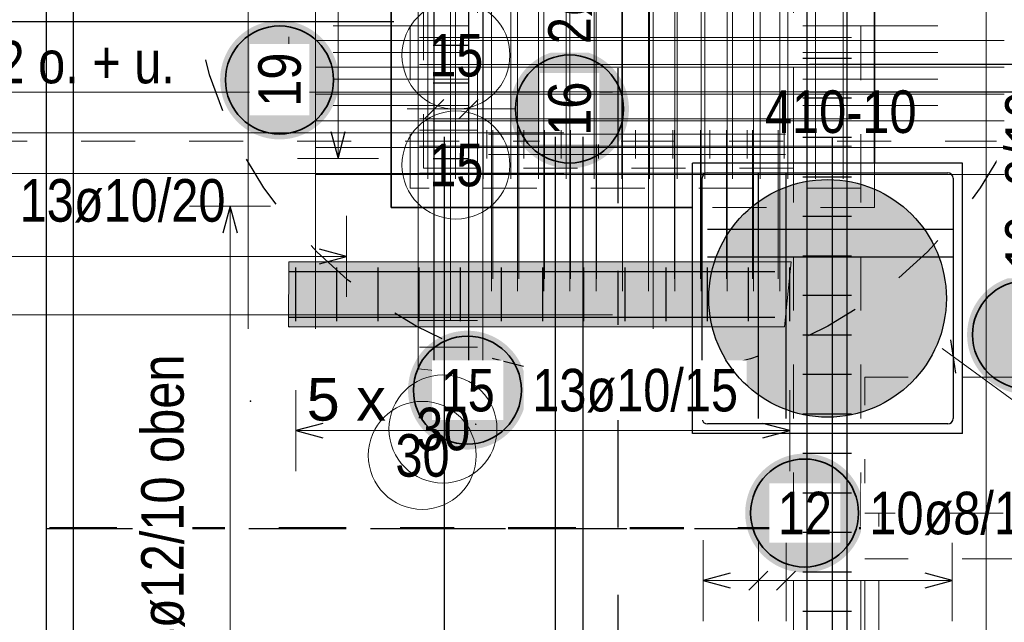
# Model space of a CAD drawing. Header units: millimetres. Extents: x -2.7 to 34.1, y -3.5 to 21.
# Tile 24 of 62: x 4 to 5.8, y 11.9 to 13. Entities that reach past the tile are written whole.
import ezdxf

# ---------------------------------------------------------------- set-up
doc = ezdxf.new("R2010")
doc.units = ezdxf.units.MM
for name, pattern in [('DASHDOT', [1, 0.5, -0.25, 0, -0.25]), ('DASHDOTX2', [2, 1, -0.5, 0, -0.5]), ('HIDDEN', [0.375, 0.25, -0.125])]:
    doc.linetypes.add(name, pattern=pattern)
for name, color, linetype, lineweight in [('Achsen', 7, 'Continuous', 20), ('Nplo Bewehrung', 7, 'Continuous', 20), ('Schnittlinien', 7, 'Continuous', 20)]:
    doc.layers.add(name, color=color, linetype=linetype, lineweight=lineweight)
doc.styles.add('Arial', font='arial.ttf')
doc.styles.add('Arial Narrow', font='ARIALN.TTF')

msp = doc.modelspace()

# ---------------------------------------------------------------- hatches: boundary and pattern name
at = {"lineweight": 25, "true_color": 0xffffff}
for points in [[(4.576529, 12.926785), (4.576462, 12.930623), (4.576261, 12.934458), (4.575926, 12.938283), (4.575458, 12.942094), (4.574858, 12.945886), (4.574125, 12.949655), (4.573261, 12.953396), (4.572268, 12.957105), (4.571145, 12.960776), (4.569895, 12.964407), (4.568519, 12.967991), (4.567019, 12.971526), (4.565396, 12.975005), (4.563653, 12.978426), (4.561792, 12.981785), (4.559814, 12.985076), (4.557723, 12.988296), (4.555521, 12.991441), (4.55321, 12.994507), (4.550794, 12.997491), (4.548275, 13.000389), (4.545656, 13.003197), (4.542941, 13.005912), (4.540133, 13.00853), (4.537235, 13.011049), (4.534252, 13.013466), (4.531185, 13.015776), (4.52804, 13.017979), (4.52482, 13.02007), (4.521529, 13.022047), (4.518171, 13.023909), (4.51475, 13.025652), (4.51127, 13.027275), (4.507736, 13.028775), (4.504151, 13.030151), (4.500521, 13.031401), (4.496849, 13.032523), (4.49314, 13.033517), (4.489399, 13.034381), (4.48563, 13.035113), (4.481838, 13.035714), (4.478027, 13.036182), (4.474202, 13.036517), (4.470368, 13.036718), (4.466529, 13.036785), (4.46269, 13.036718), (4.458856, 13.036517), (4.455031, 13.036182), (4.45122, 13.035714), (4.447428, 13.035113), (4.443659, 13.034381), (4.439917, 13.033517), (4.436209, 13.032523), (4.432537, 13.031401), (4.428907, 13.030151), (4.425322, 13.028775), (4.421788, 13.027275), (4.418308, 13.025652), (4.414887, 13.023909), (4.411529, 13.022047), (4.408238, 13.02007), (4.405018, 13.017979), (4.401872, 13.015776), (4.398806, 13.013466), (4.395822, 13.011049), (4.392924, 13.00853), (4.390116, 13.005912), (4.387401, 13.003197), (4.384783, 13.000389), (4.382264, 12.997491), (4.379848, 12.994507), (4.377537, 12.991441), (4.375335, 12.988296), (4.373244, 12.985076), (4.371266, 12.981785), (4.369405, 12.978426), (4.367662, 12.975005), (4.366039, 12.971526), (4.364539, 12.967991), (4.363163, 12.964407), (4.361913, 12.960776), (4.36079, 12.957105), (4.359796, 12.953396), (4.358933, 12.949655), (4.3582, 12.945886), (4.357599, 12.942094), (4.357131, 12.938283), (4.356797, 12.934458), (4.356596, 12.930623), (4.356529, 12.926785), (4.356596, 12.922946), (4.356797, 12.919111), (4.357131, 12.915286), (4.357599, 12.911475), (4.3582, 12.907683), (4.358933, 12.903914), (4.359796, 12.900173), (4.36079, 12.896464), (4.361913, 12.892793), (4.363163, 12.889162), (4.364539, 12.885578), (4.366039, 12.882043), (4.367662, 12.878564), (4.369405, 12.875143), (4.371266, 12.871785), (4.373244, 12.868493), (4.375335, 12.865273), (4.377537, 12.862128), (4.379848, 12.859062), (4.382264, 12.856078), (4.384783, 12.85318), (4.387401, 12.850372), (4.390116, 12.847657), (4.392924, 12.845039), (4.395822, 12.84252), (4.398806, 12.840103), (4.401872, 12.837793), (4.405018, 12.83559), (4.408238, 12.833499), (4.411529, 12.831522), (4.414887, 12.82966), (4.418308, 12.827917), (4.421788, 12.826295), (4.425322, 12.824794), (4.428907, 12.823418), (4.432537, 12.822168), (4.436209, 12.821046), (4.439917, 12.820052), (4.443659, 12.819188), (4.447428, 12.818456), (4.45122, 12.817855), (4.455031, 12.817387), (4.458856, 12.817052), (4.46269, 12.816852), (4.466529, 12.816785), (4.470368, 12.816852), (4.474202, 12.817052), (4.478027, 12.817387), (4.481838, 12.817855), (4.48563, 12.818456), (4.489399, 12.819188), (4.49314, 12.820052), (4.496849, 12.821046), (4.500521, 12.822168), (4.504151, 12.823418), (4.507736, 12.824794), (4.51127, 12.826295), (4.51475, 12.827917), (4.518171, 12.82966), (4.521529, 12.831522), (4.52482, 12.833499), (4.52804, 12.83559), (4.531185, 12.837793), (4.534252, 12.840103), (4.537235, 12.84252), (4.540133, 12.845039), (4.542941, 12.847657), (4.545656, 12.850372), (4.548275, 12.85318), (4.550794, 12.856078), (4.55321, 12.859062), (4.555521, 12.862128), (4.557723, 12.865273), (4.559814, 12.868493), (4.561792, 12.871785), (4.563653, 12.875143), (4.565396, 12.878564), (4.567019, 12.882043), (4.568519, 12.885578), (4.569895, 12.889162), (4.571145, 12.892793), (4.572268, 12.896464), (4.573261, 12.900173), (4.574125, 12.903914), (4.574858, 12.907683), (4.575458, 12.911475), (4.575926, 12.915286), (4.576261, 12.919111)], [(5.113693, 12.873076), (5.113626, 12.876915), (5.113425, 12.880749), (5.11309, 12.884574), (5.112622, 12.888385), (5.112022, 12.892177), (5.111289, 12.895946), (5.110425, 12.899687), (5.109432, 12.903396), (5.108309, 12.907068), (5.107059, 12.910698), (5.105683, 12.914282), (5.104183, 12.917817), (5.10256, 12.921296), (5.100817, 12.924718), (5.098956, 12.928076), (5.096978, 12.931367), (5.094887, 12.934587), (5.092685, 12.937732), (5.090374, 12.940798), (5.087958, 12.943782), (5.085439, 12.94668), (5.08282, 12.949488), (5.080105, 12.952203), (5.077297, 12.954822), (5.074399, 12.957341), (5.071416, 12.959757), (5.068349, 12.962068), (5.065204, 12.96427), (5.061984, 12.966361), (5.058693, 12.968338), (5.055335, 12.9702), (5.051914, 12.971943), (5.048434, 12.973566), (5.0449, 12.975066), (5.041315, 12.976442), (5.037685, 12.977692), (5.034013, 12.978814), (5.030304, 12.979808), (5.026563, 12.980672), (5.022794, 12.981404), (5.019002, 12.982005), (5.015191, 12.982473), (5.011366, 12.982808), (5.007532, 12.983009), (5.003693, 12.983076), (4.999854, 12.983009), (4.99602, 12.982808), (4.992195, 12.982473), (4.988384, 12.982005), (4.984592, 12.981404), (4.980823, 12.980672), (4.977081, 12.979808), (4.973373, 12.978814), (4.969701, 12.977692), (4.966071, 12.976442), (4.962486, 12.975066), (4.958952, 12.973566), (4.955472, 12.971943), (4.952051, 12.9702), (4.948693, 12.968338), (4.945402, 12.966361), (4.942182, 12.96427), (4.939036, 12.962068), (4.93597, 12.959757), (4.932986, 12.957341), (4.930088, 12.954822), (4.92728, 12.952203), (4.924565, 12.949488), (4.921947, 12.94668), (4.919428, 12.943782), (4.917012, 12.940798), (4.914701, 12.937732), (4.912499, 12.934587), (4.910408, 12.931367), (4.90843, 12.928076), (4.906569, 12.924718), (4.904825, 12.921296), (4.903203, 12.917817), (4.901703, 12.914282), (4.900327, 12.910698), (4.899077, 12.907068), (4.897954, 12.903396), (4.89696, 12.899687), (4.896097, 12.895946), (4.895364, 12.892177), (4.894763, 12.888385), (4.894295, 12.884574), (4.893961, 12.880749), (4.89376, 12.876915), (4.893693, 12.873076), (4.89376, 12.869237), (4.893961, 12.865402), (4.894295, 12.861578), (4.894763, 12.857767), (4.895364, 12.853974), (4.896097, 12.850205), (4.89696, 12.846464), (4.897954, 12.842756), (4.899077, 12.839084), (4.900327, 12.835453), (4.901703, 12.831869), (4.903203, 12.828335), (4.904825, 12.824855), (4.906569, 12.821434), (4.90843, 12.818076), (4.910408, 12.814785), (4.912499, 12.811564), (4.914701, 12.808419), (4.917012, 12.805353), (4.919428, 12.802369), (4.921947, 12.799471), (4.924565, 12.796663), (4.92728, 12.793948), (4.930088, 12.79133), (4.932986, 12.788811), (4.93597, 12.786394), (4.939036, 12.784084), (4.942182, 12.781881), (4.945402, 12.77979), (4.948693, 12.777813), (4.952051, 12.775951), (4.955472, 12.774208), (4.958952, 12.772586), (4.962486, 12.771085), (4.966071, 12.769709), (4.969701, 12.768459), (4.973373, 12.767337), (4.977081, 12.766343), (4.980823, 12.765479), (4.984592, 12.764747), (4.988384, 12.764146), (4.992195, 12.763678), (4.99602, 12.763344), (4.999854, 12.763143), (5.003693, 12.763076), (5.007532, 12.763143), (5.011366, 12.763344), (5.015191, 12.763678), (5.019002, 12.764146), (5.022794, 12.764747), (5.026563, 12.765479), (5.030304, 12.766343), (5.034013, 12.767337), (5.037685, 12.768459), (5.041315, 12.769709), (5.0449, 12.771085), (5.048434, 12.772586), (5.051914, 12.774208), (5.055335, 12.775951), (5.058693, 12.777813), (5.061984, 12.77979), (5.065204, 12.781881), (5.068349, 12.784084), (5.071416, 12.786394), (5.074399, 12.788811), (5.077297, 12.79133), (5.080105, 12.793948), (5.08282, 12.796663), (5.085439, 12.799471), (5.087958, 12.802369), (5.090374, 12.805353), (5.092685, 12.808419), (5.094887, 12.811564), (5.096978, 12.814785), (5.098956, 12.818076), (5.100817, 12.821434), (5.10256, 12.824855), (5.104183, 12.828335), (5.105683, 12.831869), (5.107059, 12.835453), (5.108309, 12.839084), (5.109432, 12.842756), (5.110425, 12.846464), (5.111289, 12.850205), (5.112022, 12.853974), (5.112622, 12.857767), (5.11309, 12.861578), (5.113425, 12.865402)], [(4.924557, 12.352572), (4.92449, 12.356411), (4.924289, 12.360245), (4.923955, 12.36407), (4.923487, 12.367881), (4.922886, 12.371673), (4.922153, 12.375442), (4.92129, 12.379184), (4.920296, 12.382892), (4.919173, 12.386564), (4.917923, 12.390194), (4.916547, 12.393779), (4.915047, 12.397313), (4.913425, 12.400793), (4.911681, 12.404214), (4.90982, 12.407572), (4.907843, 12.410863), (4.905751, 12.414083), (4.903549, 12.417229), (4.901238, 12.420295), (4.898822, 12.423279), (4.896303, 12.426176), (4.893685, 12.428985), (4.89097, 12.4317), (4.888162, 12.434318), (4.885264, 12.436837), (4.88228, 12.439253), (4.879214, 12.441564), (4.876068, 12.443766), (4.872848, 12.445857), (4.869557, 12.447835), (4.866199, 12.449696), (4.862778, 12.451439), (4.859298, 12.453062), (4.855764, 12.454562), (4.852179, 12.455938), (4.848549, 12.457188), (4.844877, 12.458311), (4.841169, 12.459305), (4.837428, 12.460168), (4.833659, 12.460901), (4.829866, 12.461502), (4.826055, 12.46197), (4.82223, 12.462304), (4.818396, 12.462505), (4.814557, 12.462572), (4.810718, 12.462505), (4.806884, 12.462304), (4.803059, 12.46197), (4.799248, 12.461502), (4.795456, 12.460901), (4.791687, 12.460168), (4.787946, 12.459305), (4.784237, 12.458311), (4.780565, 12.457188), (4.776935, 12.455938), (4.773351, 12.454562), (4.769816, 12.453062), (4.766336, 12.451439), (4.762915, 12.449696), (4.759557, 12.447835), (4.756266, 12.445857), (4.753046, 12.443766), (4.749901, 12.441564), (4.746834, 12.439253), (4.743851, 12.436837), (4.740953, 12.434318), (4.738145, 12.4317), (4.73543, 12.428985), (4.732811, 12.426176), (4.730292, 12.423279), (4.727876, 12.420295), (4.725565, 12.417229), (4.723363, 12.414083), (4.721272, 12.410863), (4.719294, 12.407572), (4.717433, 12.404214), (4.71569, 12.400793), (4.714067, 12.397313), (4.712567, 12.393779), (4.711191, 12.390194), (4.709941, 12.386564), (4.708818, 12.382892), (4.707825, 12.379184), (4.706961, 12.375442), (4.706228, 12.371673), (4.705628, 12.367881), (4.70516, 12.36407), (4.704825, 12.360245), (4.704624, 12.356411), (4.704557, 12.352572), (4.704624, 12.348733), (4.704825, 12.344899), (4.70516, 12.341074), (4.705628, 12.337263), (4.706228, 12.333471), (4.706961, 12.329702), (4.707825, 12.325961), (4.708818, 12.322252), (4.709941, 12.31858), (4.711191, 12.31495), (4.712567, 12.311365), (4.714067, 12.307831), (4.71569, 12.304351), (4.717433, 12.30093), (4.719294, 12.297572), (4.721272, 12.294281), (4.723363, 12.291061), (4.725565, 12.287916), (4.727876, 12.284849), (4.730292, 12.281865), (4.732811, 12.278968), (4.73543, 12.27616), (4.738145, 12.273445), (4.740953, 12.270826), (4.743851, 12.268307), (4.746834, 12.265891), (4.749901, 12.26358), (4.753046, 12.261378), (4.756266, 12.259287), (4.759557, 12.257309), (4.762915, 12.255448), (4.766336, 12.253705), (4.769816, 12.252082), (4.773351, 12.250582), (4.776935, 12.249206), (4.780565, 12.247956), (4.784237, 12.246833), (4.787946, 12.24584), (4.791687, 12.244976), (4.795456, 12.244243), (4.799248, 12.243643), (4.803059, 12.243175), (4.806884, 12.24284), (4.810718, 12.242639), (4.814557, 12.242572), (4.818396, 12.242639), (4.82223, 12.24284), (4.826055, 12.243175), (4.829866, 12.243643), (4.833659, 12.244243), (4.837428, 12.244976), (4.841169, 12.24584), (4.844877, 12.246833), (4.848549, 12.247956), (4.852179, 12.249206), (4.855764, 12.250582), (4.859298, 12.252082), (4.862778, 12.253705), (4.866199, 12.255448), (4.869557, 12.257309), (4.872848, 12.259287), (4.876068, 12.261378), (4.879214, 12.26358), (4.88228, 12.265891), (4.885264, 12.268307), (4.888162, 12.270826), (4.89097, 12.273445), (4.893685, 12.27616), (4.896303, 12.278968), (4.898822, 12.281865), (4.901238, 12.284849), (4.903549, 12.287916), (4.905751, 12.291061), (4.907843, 12.294281), (4.90982, 12.297572), (4.911681, 12.30093), (4.913425, 12.304351), (4.915047, 12.307831), (4.916547, 12.311365), (4.917923, 12.31495), (4.919173, 12.31858), (4.920296, 12.322252), (4.92129, 12.325961), (4.922153, 12.329702), (4.922886, 12.333471), (4.923487, 12.337263), (4.923955, 12.341074), (4.924289, 12.344899)]]:
    msp.add_hatch(color=7, dxfattribs=at).paths.add_polyline_path(points)
at = {"lineweight": 25, "true_color": 0xd7ffd7}
msp.add_hatch(color=254, dxfattribs=at).paths.add_polyline_path([(5.701573, 12.522491), (5.701553, 12.525457), (5.701493, 12.528423), (5.701393, 12.531388), (5.701253, 12.534351), (5.701073, 12.537311), (5.700853, 12.54027), (5.700593, 12.543224), (5.700294, 12.546176), (5.699955, 12.549122), (5.699576, 12.552064), (5.699157, 12.555001), (5.698699, 12.557932), (5.698202, 12.560856), (5.697665, 12.563773), (5.697088, 12.566683), (5.696473, 12.569585), (5.695818, 12.572478), (5.695125, 12.575362), (5.694393, 12.578237), (5.693622, 12.581101), (5.692812, 12.583955), (5.691964, 12.586797), (5.691078, 12.589628), (5.690154, 12.592447), (5.689192, 12.595252), (5.688192, 12.598045), (5.687155, 12.600824), (5.68608, 12.603589), (5.684968, 12.606339), (5.683819, 12.609073), (5.682633, 12.611792), (5.681411, 12.614495), (5.680152, 12.617181), (5.678857, 12.61985), (5.677527, 12.622501), (5.67616, 12.625134), (5.674759, 12.627748), (5.673322, 12.630343), (5.67185, 12.632919), (5.670344, 12.635474), (5.668804, 12.638009), (5.667229, 12.640523), (5.665621, 12.643016), (5.663979, 12.645486), (5.662304, 12.647934), (5.660597, 12.65036), (5.658856, 12.652762), (5.657084, 12.65514), (5.655279, 12.657495), (5.653443, 12.659824), (5.651576, 12.662129), (5.649678, 12.664409), (5.647749, 12.666662), (5.64579, 12.66889), (5.643801, 12.671091), (5.641783, 12.673264), (5.639736, 12.675411), (5.63766, 12.677529), (5.635555, 12.67962), (5.633422, 12.681682), (5.631262, 12.683714), (5.629075, 12.685718), (5.626861, 12.687692), (5.62462, 12.689636), (5.622354, 12.691549), (5.620061, 12.693432), (5.617744, 12.695284), (5.615402, 12.697104), (5.613036, 12.698893), (5.610645, 12.700649), (5.608231, 12.702373), (5.605795, 12.704064), (5.603335, 12.705723), (5.600854, 12.707348), (5.59835, 12.708939), (5.595826, 12.710497), (5.593281, 12.71202), (5.590715, 12.713509), (5.58813, 12.714963), (5.585525, 12.716383), (5.582901, 12.717766), (5.580259, 12.719115), (5.577599, 12.720428), (5.574922, 12.721704), (5.572227, 12.722945), (5.569516, 12.724149), (5.56679, 12.725316), (5.564047, 12.726447), (5.56129, 12.72754), (5.558518, 12.728596), (5.555732, 12.729615), (5.552933, 12.730596), (5.55012, 12.731539), (5.547295, 12.732445), (5.544459, 12.733312), (5.541611, 12.73414), (5.538751, 12.734931), (5.535882, 12.735682), (5.533003, 12.736395), (5.530114, 12.737069), (5.527216, 12.737704), (5.524311, 12.7383), (5.521397, 12.738857), (5.518476, 12.739374), (5.515549, 12.739852), (5.512615, 12.74029), (5.509676, 12.740689), (5.506731, 12.741048), (5.503782, 12.741367), (5.500829, 12.741647), (5.497872, 12.741886), (5.494913, 12.742086), (5.491951, 12.742246), (5.488987, 12.742366), (5.486022, 12.742446), (5.483056, 12.742486), (5.480089, 12.742486), (5.477123, 12.742446), (5.474158, 12.742366), (5.471194, 12.742246), (5.468232, 12.742086), (5.465273, 12.741886), (5.462316, 12.741647), (5.459363, 12.741367), (5.456414, 12.741048), (5.45347, 12.740689), (5.45053, 12.74029), (5.447597, 12.739852), (5.444669, 12.739374), (5.441748, 12.738857), (5.438835, 12.7383), (5.435929, 12.737704), (5.433031, 12.737069), (5.430142, 12.736395), (5.427263, 12.735682), (5.424394, 12.734931), (5.421535, 12.73414), (5.418686, 12.733312), (5.41585, 12.732445), (5.413025, 12.731539), (5.410213, 12.730596), (5.407413, 12.729615), (5.404627, 12.728596), (5.401855, 12.72754), (5.399098, 12.726447), (5.396356, 12.725316), (5.393629, 12.724149), (5.390918, 12.722945), (5.388223, 12.721704), (5.385546, 12.720428), (5.382886, 12.719115), (5.380244, 12.717766), (5.37762, 12.716383), (5.375015, 12.714963), (5.37243, 12.713509), (5.369864, 12.71202), (5.367319, 12.710497), (5.364795, 12.708939), (5.362292, 12.707348), (5.35981, 12.705723), (5.357351, 12.704064), (5.354914, 12.702373), (5.3525, 12.700649), (5.35011, 12.698893), (5.347743, 12.697104), (5.345401, 12.695284), (5.343084, 12.693432), (5.340791, 12.691549), (5.338525, 12.689636), (5.336284, 12.687692), (5.33407, 12.685718), (5.331883, 12.683714), (5.329723, 12.681682), (5.32759, 12.67962), (5.325486, 12.677529), (5.323409, 12.675411), (5.321362, 12.673264), (5.319344, 12.671091), (5.317355, 12.66889), (5.315396, 12.666662), (5.313467, 12.664409), (5.311569, 12.662129), (5.309702, 12.659824), (5.307866, 12.657495), (5.306061, 12.65514), (5.304289, 12.652762), (5.302549, 12.65036), (5.300841, 12.647934), (5.299166, 12.645486), (5.297524, 12.643016), (5.295916, 12.640523), (5.294341, 12.638009), (5.292801, 12.635474), (5.291295, 12.632919), (5.289823, 12.630343), (5.288386, 12.627748), (5.286985, 12.625134), (5.285619, 12.622501), (5.284288, 12.61985), (5.282993, 12.617181), (5.281735, 12.614495), (5.280512, 12.611792), (5.279326, 12.609073), (5.278177, 12.606339), (5.277065, 12.603589), (5.275991, 12.600824), (5.274953, 12.598045), (5.273953, 12.595252), (5.272991, 12.592447), (5.272067, 12.589628), (5.271181, 12.586797), (5.270333, 12.583955), (5.269523, 12.581101), (5.268752, 12.578237), (5.26802, 12.575362), (5.267327, 12.572478), (5.266672, 12.569585), (5.266057, 12.566683), (5.26548, 12.563773), (5.264944, 12.560856), (5.264446, 12.557932), (5.263988, 12.555001), (5.263569, 12.552064), (5.26319, 12.549122), (5.262851, 12.546176), (5.262552, 12.543224), (5.262292, 12.54027), (5.262072, 12.537311), (5.261892, 12.534351), (5.261753, 12.531388), (5.261653, 12.528423), (5.261593, 12.525457), (5.261573, 12.522491), (5.261593, 12.519525), (5.261653, 12.516559), (5.261753, 12.513595), (5.261892, 12.510632), (5.262072, 12.507671), (5.262292, 12.504713), (5.262552, 12.501758), (5.262851, 12.498807), (5.26319, 12.49586), (5.263569, 12.492918), (5.263988, 12.489981), (5.264446, 12.48705), (5.264944, 12.484126), (5.26548, 12.481209), (5.266057, 12.478299), (5.266672, 12.475397), (5.267327, 12.472504), (5.26802, 12.46962), (5.268752, 12.466746), (5.269523, 12.463881), (5.270333, 12.461028), (5.271181, 12.458185), (5.272067, 12.455354), (5.272991, 12.452536), (5.273953, 12.44973), (5.274953, 12.446937), (5.275991, 12.444158), (5.277065, 12.441393), (5.278177, 12.438643), (5.279326, 12.435909), (5.280512, 12.43319), (5.281735, 12.430487), (5.282993, 12.427801), (5.284288, 12.425132), (5.285619, 12.422481), (5.286985, 12.419848), (5.288386, 12.417234), (5.289823, 12.414639), (5.291295, 12.412063), (5.292801, 12.409508), (5.294341, 12.406973), (5.295916, 12.404459), (5.297524, 12.401967), (5.299166, 12.399496), (5.300841, 12.397048), (5.302549, 12.394622), (5.304289, 12.39222), (5.306061, 12.389842), (5.307866, 12.387488), (5.309702, 12.385158), (5.311569, 12.382853), (5.313467, 12.380574), (5.315396, 12.37832), (5.317355, 12.376092), (5.319344, 12.373892), (5.321362, 12.371718), (5.323409, 12.369571), (5.325486, 12.367453), (5.32759, 12.365362), (5.329723, 12.363301), (5.331883, 12.361268), (5.33407, 12.359264), (5.336284, 12.35729), (5.338525, 12.355346), (5.340791, 12.353433), (5.343084, 12.35155), (5.345401, 12.349698), (5.347743, 12.347878), (5.35011, 12.34609), (5.3525, 12.344333), (5.354914, 12.342609), (5.357351, 12.340918), (5.35981, 12.339259), (5.362292, 12.337634), (5.364795, 12.336043), (5.367319, 12.334485), (5.369864, 12.332962), (5.37243, 12.331473), (5.375015, 12.330019), (5.37762, 12.3286), (5.380244, 12.327216), (5.382886, 12.325867), (5.385546, 12.324555), (5.388223, 12.323278), (5.390918, 12.322037), (5.393629, 12.320833), (5.396356, 12.319666), (5.399098, 12.318535), (5.401855, 12.317442), (5.404627, 12.316386), (5.407413, 12.315367), (5.410213, 12.314386), (5.413025, 12.313443), (5.41585, 12.312538), (5.418686, 12.311671), (5.421535, 12.310842), (5.424394, 12.310052), (5.427263, 12.3093), (5.430142, 12.308587), (5.433031, 12.307913), (5.435929, 12.307278), (5.438835, 12.306682), (5.441748, 12.306126), (5.444669, 12.305608), (5.447597, 12.305131), (5.45053, 12.304692), (5.45347, 12.304293), (5.456414, 12.303934), (5.459363, 12.303615), (5.462316, 12.303335), (5.465273, 12.303096), (5.468232, 12.302896), (5.471194, 12.302736), (5.474158, 12.302616), (5.477123, 12.302536), (5.480089, 12.302496), (5.483056, 12.302496), (5.486022, 12.302536), (5.488987, 12.302616), (5.491951, 12.302736), (5.494913, 12.302896), (5.497872, 12.303096), (5.500829, 12.303335), (5.503782, 12.303615), (5.506731, 12.303934), (5.509676, 12.304293), (5.512615, 12.304692), (5.515549, 12.305131), (5.518476, 12.305608), (5.521397, 12.306126), (5.524311, 12.306682), (5.527216, 12.307278), (5.530114, 12.307913), (5.533003, 12.308587), (5.535882, 12.3093), (5.538751, 12.310052), (5.541611, 12.310842), (5.544459, 12.311671), (5.547295, 12.312538), (5.55012, 12.313443), (5.552933, 12.314386), (5.555732, 12.315367), (5.558518, 12.316386), (5.56129, 12.317442), (5.564047, 12.318535), (5.56679, 12.319666), (5.569516, 12.320833), (5.572227, 12.322037), (5.574922, 12.323278), (5.577599, 12.324555), (5.580259, 12.325867), (5.582901, 12.327216), (5.585525, 12.3286), (5.58813, 12.330019), (5.590715, 12.331473), (5.593281, 12.332962), (5.595826, 12.334485), (5.59835, 12.336043), (5.600854, 12.337634), (5.603335, 12.339259), (5.605795, 12.340918), (5.608231, 12.342609), (5.610645, 12.344333), (5.613036, 12.34609), (5.615402, 12.347878), (5.617744, 12.349698), (5.620061, 12.35155), (5.622354, 12.353433), (5.62462, 12.355346), (5.626861, 12.35729), (5.629075, 12.359264), (5.631262, 12.361268), (5.633422, 12.363301), (5.635555, 12.365362), (5.63766, 12.367453), (5.639736, 12.369571), (5.641783, 12.371718), (5.643801, 12.373892), (5.64579, 12.376092), (5.647749, 12.37832), (5.649678, 12.380574), (5.651576, 12.382853), (5.653443, 12.385158), (5.655279, 12.387488), (5.657084, 12.389842), (5.658856, 12.39222), (5.660597, 12.394622), (5.662304, 12.397048), (5.663979, 12.399496), (5.665621, 12.401967), (5.667229, 12.404459), (5.668804, 12.406973), (5.670344, 12.409508), (5.67185, 12.412063), (5.673322, 12.414639), (5.674759, 12.417234), (5.67616, 12.419848), (5.677527, 12.422481), (5.678857, 12.425132), (5.680152, 12.427801), (5.681411, 12.430487), (5.682633, 12.43319), (5.683819, 12.435909), (5.684968, 12.438643), (5.68608, 12.441393), (5.687155, 12.444158), (5.688192, 12.446937), (5.689192, 12.44973), (5.690154, 12.452536), (5.691078, 12.455354), (5.691964, 12.458185), (5.692812, 12.461028), (5.693622, 12.463881), (5.694393, 12.466746), (5.695125, 12.46962), (5.695818, 12.472504), (5.696473, 12.475397), (5.697088, 12.478299), (5.697665, 12.481209), (5.698202, 12.484126), (5.698699, 12.48705), (5.699157, 12.489981), (5.699576, 12.492918), (5.699955, 12.49586), (5.700294, 12.498807), (5.700593, 12.501758), (5.700853, 12.504713), (5.701073, 12.507671), (5.701253, 12.510632), (5.701393, 12.513595), (5.701493, 12.516559), (5.701553, 12.519525)])
at = {"lineweight": 25, "true_color": 0xbfffbf}
msp.add_hatch(color=254, dxfattribs=at).paths.add_polyline_path([(4.483959, 12.589904), (5.414191, 12.589904), (5.401664, 12.469934), (4.483372, 12.469934)])
at = {"layer": 'Achsen', "lineweight": 25, "true_color": 0xffffff}
for points in [[(5.96, 12.455098), (5.959933, 12.458937), (5.959732, 12.462771), (5.959397, 12.466596), (5.958929, 12.470407), (5.958329, 12.474199), (5.957596, 12.477968), (5.956733, 12.481709), (5.955739, 12.485418), (5.954616, 12.48909), (5.953366, 12.49272), (5.95199, 12.496304), (5.95049, 12.499839), (5.948867, 12.503318), (5.947124, 12.50674), (5.945263, 12.510098), (5.943285, 12.513389), (5.941194, 12.516609), (5.938992, 12.519754), (5.936681, 12.52282), (5.934265, 12.525804), (5.931746, 12.528702), (5.929127, 12.53151), (5.926412, 12.534225), (5.923604, 12.536844), (5.920707, 12.539363), (5.917723, 12.541779), (5.914656, 12.54409), (5.911511, 12.546292), (5.908291, 12.548383), (5.905, 12.55036), (5.901642, 12.552222), (5.898221, 12.553965), (5.894741, 12.555588), (5.891207, 12.557088), (5.887622, 12.558464), (5.883992, 12.559714), (5.88032, 12.560836), (5.876611, 12.56183), (5.87287, 12.562694), (5.869101, 12.563427), (5.865309, 12.564027), (5.861498, 12.564495), (5.857673, 12.56483), (5.853839, 12.565031), (5.85, 12.565098), (5.846161, 12.565031), (5.842327, 12.56483), (5.838502, 12.564495), (5.834691, 12.564027), (5.830899, 12.563427), (5.82713, 12.562694), (5.823389, 12.56183), (5.81968, 12.560836), (5.816008, 12.559714), (5.812378, 12.558464), (5.808793, 12.557088), (5.805259, 12.555588), (5.801779, 12.553965), (5.798358, 12.552222), (5.795, 12.55036), (5.791709, 12.548383), (5.788489, 12.546292), (5.785344, 12.54409), (5.782277, 12.541779), (5.779293, 12.539363), (5.776396, 12.536844), (5.773588, 12.534225), (5.770873, 12.53151), (5.768254, 12.528702), (5.765735, 12.525804), (5.763319, 12.52282), (5.761008, 12.519754), (5.758806, 12.516609), (5.756715, 12.513389), (5.754737, 12.510098), (5.752876, 12.50674), (5.751133, 12.503318), (5.74951, 12.499839), (5.74801, 12.496304), (5.746634, 12.49272), (5.745384, 12.48909), (5.744261, 12.485418), (5.743267, 12.481709), (5.742404, 12.477968), (5.741671, 12.474199), (5.741071, 12.470407), (5.740603, 12.466596), (5.740268, 12.462771), (5.740067, 12.458937), (5.74, 12.455098), (5.740067, 12.451259), (5.740268, 12.447424), (5.740603, 12.4436), (5.741071, 12.439789), (5.741671, 12.435996), (5.742404, 12.432227), (5.743267, 12.428486), (5.744261, 12.424778), (5.745384, 12.421106), (5.746634, 12.417475), (5.74801, 12.413891), (5.74951, 12.410357), (5.751133, 12.406877), (5.752876, 12.403456), (5.754737, 12.400098), (5.756715, 12.396807), (5.758806, 12.393586), (5.761008, 12.390441), (5.763319, 12.387375), (5.765735, 12.384391), (5.768254, 12.381493), (5.770873, 12.378685), (5.773588, 12.37597), (5.776396, 12.373352), (5.779293, 12.370833), (5.782277, 12.368416), (5.785344, 12.366106), (5.788489, 12.363904), (5.791709, 12.361812), (5.795, 12.359835), (5.798358, 12.357973), (5.801779, 12.35623), (5.805259, 12.354608), (5.808793, 12.353107), (5.812378, 12.351731), (5.816008, 12.350481), (5.81968, 12.349359), (5.823389, 12.348365), (5.82713, 12.347501), (5.830899, 12.346769), (5.834691, 12.346168), (5.838502, 12.3457), (5.842327, 12.345366), (5.846161, 12.345165), (5.85, 12.345098), (5.853839, 12.345165), (5.857673, 12.345366), (5.861498, 12.3457), (5.865309, 12.346168), (5.869101, 12.346769), (5.87287, 12.347501), (5.876611, 12.348365), (5.88032, 12.349359), (5.883992, 12.350481), (5.887622, 12.351731), (5.891207, 12.353107), (5.894741, 12.354608), (5.898221, 12.35623), (5.901642, 12.357973), (5.905, 12.359835), (5.908291, 12.361812), (5.911511, 12.363904), (5.914656, 12.366106), (5.917723, 12.368416), (5.920707, 12.370833), (5.923604, 12.373352), (5.926412, 12.37597), (5.929127, 12.378685), (5.931746, 12.381493), (5.934265, 12.384391), (5.936681, 12.387375), (5.938992, 12.390441), (5.941194, 12.393586), (5.943285, 12.396807), (5.945263, 12.400098), (5.947124, 12.403456), (5.948867, 12.406877), (5.95049, 12.410357), (5.95199, 12.413891), (5.953366, 12.417475), (5.954616, 12.421106), (5.955739, 12.424778), (5.956733, 12.428486), (5.957596, 12.432227), (5.958329, 12.435996), (5.958929, 12.439789), (5.959397, 12.4436), (5.959732, 12.447424)], [(5.548985, 12.125), (5.548918, 12.128839), (5.548717, 12.132673), (5.548382, 12.136498), (5.547914, 12.140309), (5.547314, 12.144101), (5.546581, 12.14787), (5.545717, 12.151611), (5.544724, 12.15532), (5.543601, 12.158992), (5.542351, 12.162622), (5.540975, 12.166207), (5.539475, 12.169741), (5.537852, 12.173221), (5.536109, 12.176642), (5.534248, 12.18), (5.53227, 12.183291), (5.530179, 12.186511), (5.527977, 12.189656), (5.525666, 12.192723), (5.52325, 12.195707), (5.520731, 12.198604), (5.518112, 12.201412), (5.515397, 12.204127), (5.512589, 12.206746), (5.509692, 12.209265), (5.506708, 12.211681), (5.503641, 12.213992), (5.500496, 12.216194), (5.497276, 12.218285), (5.493985, 12.220263), (5.490627, 12.222124), (5.487206, 12.223867), (5.483726, 12.22549), (5.480192, 12.22699), (5.476607, 12.228366), (5.472977, 12.229616), (5.469305, 12.230739), (5.465596, 12.231733), (5.461855, 12.232596), (5.458086, 12.233329), (5.454294, 12.233929), (5.450483, 12.234397), (5.446658, 12.234732), (5.442824, 12.234933), (5.438985, 12.235), (5.435146, 12.234933), (5.431312, 12.234732), (5.427487, 12.234397), (5.423676, 12.233929), (5.419884, 12.233329), (5.416115, 12.232596), (5.412374, 12.231733), (5.408665, 12.230739), (5.404993, 12.229616), (5.401363, 12.228366), (5.397778, 12.22699), (5.394244, 12.22549), (5.390764, 12.223867), (5.387343, 12.222124), (5.383985, 12.220263), (5.380694, 12.218285), (5.377474, 12.216194), (5.374329, 12.213992), (5.371262, 12.211681), (5.368278, 12.209265), (5.365381, 12.206746), (5.362573, 12.204127), (5.359858, 12.201412), (5.357239, 12.198604), (5.35472, 12.195707), (5.352304, 12.192723), (5.349993, 12.189656), (5.347791, 12.186511), (5.3457, 12.183291), (5.343722, 12.18), (5.341861, 12.176642), (5.340118, 12.173221), (5.338495, 12.169741), (5.336995, 12.166207), (5.335619, 12.162622), (5.334369, 12.158992), (5.333246, 12.15532), (5.332252, 12.151611), (5.331389, 12.14787), (5.330656, 12.144101), (5.330055, 12.140309), (5.329588, 12.136498), (5.329253, 12.132673), (5.329052, 12.128839), (5.328985, 12.125), (5.329052, 12.121161), (5.329253, 12.117327), (5.329588, 12.113502), (5.330055, 12.109691), (5.330656, 12.105899), (5.331389, 12.10213), (5.332252, 12.098389), (5.333246, 12.09468), (5.334369, 12.091008), (5.335619, 12.087378), (5.336995, 12.083793), (5.338495, 12.080259), (5.340118, 12.076779), (5.341861, 12.073358), (5.343722, 12.07), (5.3457, 12.066709), (5.347791, 12.063489), (5.349993, 12.060344), (5.352304, 12.057277), (5.35472, 12.054293), (5.357239, 12.051396), (5.359858, 12.048588), (5.362573, 12.045873), (5.365381, 12.043254), (5.368278, 12.040735), (5.371262, 12.038319), (5.374329, 12.036008), (5.377474, 12.033806), (5.380694, 12.031715), (5.383985, 12.029737), (5.387343, 12.027876), (5.390764, 12.026133), (5.394244, 12.02451), (5.397778, 12.02301), (5.401363, 12.021634), (5.404993, 12.020384), (5.408665, 12.019261), (5.412374, 12.018267), (5.416115, 12.017404), (5.419884, 12.016671), (5.423676, 12.016071), (5.427487, 12.015603), (5.431312, 12.015268), (5.435146, 12.015067), (5.438985, 12.015), (5.442824, 12.015067), (5.446658, 12.015268), (5.450483, 12.015603), (5.454294, 12.016071), (5.458086, 12.016671), (5.461855, 12.017404), (5.465596, 12.018267), (5.469305, 12.019261), (5.472977, 12.020384), (5.476607, 12.021634), (5.480192, 12.02301), (5.483726, 12.02451), (5.487206, 12.026133), (5.490627, 12.027876), (5.493985, 12.029737), (5.497276, 12.031715), (5.500496, 12.033806), (5.503641, 12.036008), (5.506708, 12.038319), (5.509692, 12.040735), (5.512589, 12.043254), (5.515397, 12.045873), (5.518112, 12.048588), (5.520731, 12.051396), (5.52325, 12.054293), (5.525666, 12.057277), (5.527977, 12.060344), (5.530179, 12.063489), (5.53227, 12.066709), (5.534248, 12.07), (5.536109, 12.073358), (5.537852, 12.076779), (5.539475, 12.080259), (5.540975, 12.083793), (5.542351, 12.087378), (5.543601, 12.091008), (5.544724, 12.09468), (5.545717, 12.098389), (5.546581, 12.10213), (5.547314, 12.105899), (5.547914, 12.109691), (5.548382, 12.113502), (5.548717, 12.117327)]]:
    msp.add_hatch(color=7, dxfattribs=at).paths.add_polyline_path(points)

# ---------------------------------------------------------------- linework, layer by layer
at = {"color": 3, "linetype": 'Continuous', "lineweight": 25, "ltscale": 2}
for p, q in [((5.517873, 11.714965), (5.517873, 14.539965)), ((4.753206, 12.30682), (4.753206, 13.65682)), ((4.81695, 12.30682), (4.81695, 13.65682)), ((3.383188, 13.035094), (4.678372, 13.035094)), ((4.750872, 12.991268), (4.815872, 12.991268)), ((5.435873, 12.966918), (5.525873, 12.966918)), ((4.750872, 12.921268), (4.815872, 12.921268)), ((5.435873, 12.893796), (5.525873, 12.893796)), ((4.770883, 12.890753), (4.735528, 12.855398)), ((4.834627, 12.890753), (4.799272, 12.855398)), ((4.750872, 12.851267), (4.815872, 12.851267)), ((4.561603, 12.831267), (4.575, 12.781267)), ((4.575, 12.781267), (4.588397, 12.831267)), ((5.435873, 12.820675), (5.525873, 12.820675)), ((4.750872, 12.781267), (4.815872, 12.781267)), ((5.435873, 12.747553), (5.525873, 12.747553)), ((5.435873, 12.674432), (5.525873, 12.674432)), ((4.590491, 12.6), (4.540491, 12.613397)), ((5.435873, 12.60131), (5.525873, 12.60131)), ((4.540491, 12.586603), (4.590491, 12.6)), ((4.483959, 12.571904), (5.383959, 12.571904)), ((4.496459, 12.480404), (4.496459, 12.579904)), ((4.572728, 12.480404), (4.572728, 12.579904)), ((4.648997, 12.480404), (4.648997, 12.579904)), ((4.725266, 12.480404), (4.725266, 12.579904)), ((4.801536, 12.480404), (4.801536, 12.579904)), ((4.877805, 12.480404), (4.877805, 12.579904)), ((4.954074, 12.480404), (4.954074, 12.579904)), ((5.030344, 12.480404), (5.030344, 12.579904)), ((5.106613, 12.480404), (5.106613, 12.579904)), ((5.182882, 12.480404), (5.182882, 12.579904)), ((5.259151, 12.480404), (5.259151, 12.579904)), ((5.335421, 12.480404), (5.335421, 12.579904)), ((5.41169, 12.480404), (5.41169, 12.579904)), ((5.435873, 12.528188), (5.525873, 12.528188)), ((4.483959, 12.487934), (5.383959, 12.487934)), ((5.435873, 12.455067), (5.525873, 12.455067)), ((5.435873, 12.381945), (5.525873, 12.381945)), ((5.435873, 12.308824), (5.525873, 12.308824)), ((4.546459, 12.290959), (4.496459, 12.277561)), ((4.496459, 12.277561), (4.546459, 12.264164)), ((5.41169, 12.277561), (5.36169, 12.290959)), ((5.36169, 12.264164), (5.41169, 12.277561)), ((5.435873, 12.235702), (5.525873, 12.235702)), ((5.435873, 12.016338), (5.525873, 12.016338)), ((5.435873, 11.943216), (5.525873, 11.943216))]:
    msp.add_line(p, q, dxfattribs=at)
at = {"color": 9, "linetype": 'Continuous', "lineweight": 0}
for p, q in [((4.408372, 12.466259), (4.408372, 13.84877)), ((4.533372, 12.466259), (4.533372, 13.84877)), ((4.783372, 12.481259), (4.783372, 13.84877)), ((5.158372, 12.466259), (5.158372, 13.84877)), ((4.72333, 12.391951), (4.72333, 13.778951)), ((4.843299, 13.766423), (4.843299, 12.379423)), ((4.483959, 12.886867), (4.483959, 13.006837)), ((5.083372, 12.904066), (3.329883, 12.904066)), ((4.725778, 12.834066), (4.833116, 12.834066)), ((4.483372, 12.469934), (4.483959, 12.589904)), ((4.483959, 12.589904), (5.414191, 12.589904)), ((5.414191, 12.589904), (5.401664, 12.469934)), ((5.083372, 12.492133), (3.329883, 12.492133)), ((4.725778, 12.481259), (4.833116, 12.481259)), ((5.401664, 12.469934), (4.483372, 12.469934)), ((4.725778, 12.432133), (4.833116, 12.432133)), ((4.843299, 12.379423), (4.72333, 12.391951))]:
    msp.add_line(p, q, dxfattribs=at)
at = {"color": 7, "linetype": 'HIDDEN', "lineweight": 18, "ltscale": 0.25}
for p, q in [((4.708372, 12.72627), (4.708372, 13.63627)), ((5.543373, 12.72627), (5.543373, 13.63627)), ((4.733372, 12.763767), (4.733372, 13.49877)), ((4.833372, 12.85127), (4.833372, 13.51127)), ((5.418373, 12.85127), (5.418373, 13.51127)), ((4.833372, 12.763767), (4.833372, 12.85127)), ((5.418373, 12.76377), (5.418373, 12.85127)), ((5.568373, 12.690914), (5.568373, 12.772491)), ((4.833372, 12.763767), (4.733372, 12.763767)), ((5.418373, 12.763767), (4.833372, 12.763767)), ((5.543373, 12.72627), (4.708372, 12.72627)), ((5.543373, 11.699965), (5.543373, 12.72627)), ((5.568373, 12.690914), (5.231573, 12.690914)), ((6.230873, 12.376298), (5.550873, 12.376298)), ((5.550873, 12.12497), (5.550873, 12.376298)), ((5.550873, 11.89997), (5.550873, 12.12497)), ((6.230873, 12.03997), (5.550873, 12.03997))]:
    msp.add_line(p, q, dxfattribs=at)
at = {"color": 5, "linetype": 'Continuous', "lineweight": 18, "ltscale": 2}
for p, q in [((4.575, 12.781267), (4.575, 13.48127)), ((4.753206, 12.948076), (4.753206, 12.798076)), ((4.81695, 12.948076), (4.81695, 12.798076)), ((4.703206, 12.873076), (4.86695, 12.873076)), ((4.903693, 12.873076), (4.86695, 12.873076)), ((4.5, 12.781267), (4.65, 12.781267)), ((4.590491, 12.525), (4.590491, 12.675)), ((4.590491, 12.6), (3.422989, 12.6)), ((4.496459, 12.352561), (4.496459, 12.202561)), ((5.41169, 12.202561), (5.41169, 12.352561)), ((4.496459, 12.277561), (5.41169, 12.277561))]:
    msp.add_line(p, q, dxfattribs=at)
at = {"color": 3, "linetype": 'HIDDEN', "lineweight": 25, "ltscale": 0.25}
msp.add_circle((5.101019, 13.174405), 0.8, dxfattribs=at)
at = {"color": 9, "linetype": 'Continuous', "lineweight": 0, "ltscale": 2}
for centre in [(4.793275, 12.97265), (4.793275, 12.769382)]:
    msp.add_circle(centre, 0.1, dxfattribs=at)
at = {"color": 2, "linetype": 'Continuous', "lineweight": 35, "ltscale": 2}
for centre in [(4.466529, 12.926785), (5.003693, 12.873076), (4.814557, 12.352572)]:
    msp.add_circle(centre, 0.1, dxfattribs=at)
at = {"color": 9, "linetype": 'Continuous', "lineweight": 0}
for centre in [(4.483959, 12.469934), (4.412811, 12.33214), (4.780206, 12.28931), (4.82995, 12.28931)]:
    msp.add_circle(centre, 0.000555, dxfattribs=at)
at = {"layer": 'Achsen', "color": 3, "linetype": 'DASHDOTX2', "lineweight": 25, "ltscale": 0.25}
for p, q in [((5.093394, 19.548436), (5.093394, 6.034417)), ((1.634894, 12.09635), (12.794115, 12.09635))]:
    msp.add_line(p, q, dxfattribs=at)
at = {"layer": 'Achsen', "color": 2, "linetype": 'Continuous', "lineweight": 35}
for p, q in [((4.673017, 12.690914), (4.673017, 13.66127)), ((5.568373, 12.772491), (5.568373, 13.66127)), ((5.231573, 12.690914), (4.673017, 12.690914))]:
    msp.add_line(p, q, dxfattribs=at)
at = {"layer": 'Achsen', "color": 9, "linetype": 'HIDDEN', "lineweight": 0, "ltscale": 0.25}
msp.add_line((12.799198, 12.813358), (2.340213, 12.813358), dxfattribs=at)
at = {"layer": 'Achsen', "color": 3, "linetype": 'Continuous', "lineweight": 25}
for p, q in [((5.731573, 12.772491), (5.231573, 12.772491)), ((5.731573, 12.272491), (5.731573, 12.772491)), ((5.731573, 12.272491), (5.231573, 12.272491))]:
    msp.add_line(p, q, dxfattribs=at)
at = {"layer": 'Achsen', "color": 3, "linetype": 'Continuous', "lineweight": 25, "ltscale": 2}
for p, q in [((5.259073, 12.754991), (5.704073, 12.754991)), ((5.353517, 12.299991), (5.353517, 12.754991)), ((5.404739, 12.299991), (5.404739, 12.754991)), ((5.649073, 12.754991), (5.704073, 12.754991)), ((5.249073, 12.299991), (5.249073, 12.744991)), ((5.714073, 12.744991), (5.714073, 12.299991)), ((5.714073, 12.744991), (5.714073, 12.689991)), ((5.259073, 12.650547), (5.714073, 12.650547)), ((5.259073, 12.599325), (5.714073, 12.599325)), ((5.709328, 12.445879), (5.718817, 12.384103)), ((5.704073, 12.289991), (5.259073, 12.289991)), ((5.301073, 12.013397), (5.251073, 12)), ((5.251073, 12), (5.301073, 11.986603)), ((5.371195, 12.017678), (5.335839, 11.982322)), ((5.422417, 12.017678), (5.387061, 11.982322)), ((5.712072, 12), (5.662072, 12.013397)), ((5.662072, 11.986603), (5.712072, 12))]:
    msp.add_line(p, q, dxfattribs=at)
at = {"layer": 'Achsen', "color": 5, "linetype": 'Continuous', "lineweight": 18, "ltscale": 2}
for p, q in [((5.980272, 12.219678), (5.693916, 12.42978)), ((5.251073, 12.075), (5.251073, 11.925)), ((5.353517, 12.075), (5.353517, 11.925)), ((5.404739, 12.075), (5.404739, 11.925)), ((5.712072, 11.925), (5.712072, 12.075)), ((5.251073, 12), (5.712072, 12))]:
    msp.add_line(p, q, dxfattribs=at)
at = {"layer": 'Achsen', "color": 4, "linetype": 'DASHDOT', "lineweight": 50, "ltscale": 0.25}
msp.add_line((2.340213, 12.097121), (12.799198, 12.097121), dxfattribs=at)
at = {"layer": 'Achsen', "color": 2, "linetype": 'Continuous', "lineweight": 35, "ltscale": 2}
for centre in [(5.85, 12.455098), (5.438985, 12.125)]:
    msp.add_circle(centre, 0.1, dxfattribs=at)
at = {"layer": 'Achsen', "color": 3, "linetype": 'Continuous', "lineweight": 25, "ltscale": 2}
for centre, start, end in [((5.259073, 12.744991), 90, 180), ((5.704073, 12.744991), 0, 90), ((5.704073, 12.744991), 0, 90), ((5.259073, 12.299991), 180, 270), ((5.704073, 12.299991), 270, 0)]:
    msp.add_arc(centre, 0.01, start, end, dxfattribs=at)
at = {"layer": 'Nplo Bewehrung', "color": 9, "linetype": 'Continuous', "lineweight": 0, "ltscale": 2}
for p, q in [((4.858872, 12.535896), (4.858872, 13.810896)), ((4.907418, 12.535896), (4.907418, 13.810896)), ((5.1016, 12.535896), (5.1016, 13.810896)), ((5.150145, 12.535896), (5.150145, 13.810896)), ((5.198691, 12.535896), (5.198691, 13.810896)), ((5.247236, 12.535896), (5.247236, 13.810896)), ((5.295782, 12.535896), (5.295782, 13.810896)), ((5.344327, 12.535896), (5.344327, 13.810896)), ((5.392873, 12.535896), (5.392873, 13.810896)), ((4.741372, 12.74377), (4.741372, 13.61877)), ((4.792639, 12.74377), (4.792639, 13.61877)), ((4.843905, 12.74377), (4.843905, 13.61877)), ((4.895172, 12.74377), (4.895172, 13.61877)), ((4.946439, 12.74377), (4.946439, 13.61877)), ((5.100239, 12.74377), (5.100239, 13.61877)), ((5.151505, 12.74377), (5.151505, 13.61877)), ((5.202772, 12.74377), (5.202772, 13.61877)), ((5.254038, 12.74377), (5.254038, 13.61877)), ((5.305305, 12.74377), (5.305305, 13.61877)), ((5.356572, 12.74377), (5.356572, 13.61877)), ((5.407838, 12.74377), (5.407838, 13.61877)), ((5.459105, 12.74377), (5.459105, 13.61877)), ((5.510372, 12.74377), (5.510372, 13.61877)), ((4.565872, 13.027145), (4.815872, 13.027145)), ((5.435872, 13.027145), (5.685873, 13.027145)), ((4.565872, 12.977853), (4.815872, 12.977853)), ((5.435872, 12.977853), (5.685873, 12.977853)), ((4.725872, 12.955211), (5.525873, 12.955211)), ((4.565872, 12.928562), (4.815872, 12.928562)), ((5.435872, 12.928562), (5.685873, 12.928562)), ((4.565872, 12.87927), (4.815872, 12.87927)), ((5.435872, 12.87927), (5.685873, 12.87927)), ((4.850372, 12.781267), (4.850372, 12.833767)), ((4.861372, 12.55877), (4.861372, 12.83377)), ((4.909463, 12.55877), (4.909463, 12.83377)), ((4.919247, 12.781267), (4.919247, 12.833767)), ((5.053736, 12.55877), (5.053736, 12.83377)), ((5.056997, 12.781267), (5.056997, 12.833767)), ((5.101827, 12.55877), (5.101827, 12.83377)), ((5.125872, 12.781267), (5.125872, 12.833767)), ((5.149918, 12.55877), (5.149918, 12.83377)), ((5.194747, 12.781267), (5.194747, 12.833767)), ((5.198009, 12.55877), (5.198009, 12.83377)), ((5.2461, 12.55877), (5.2461, 12.83377)), ((5.263622, 12.781267), (5.263622, 12.833767)), ((5.294191, 12.55877), (5.294191, 12.83377)), ((5.332497, 12.781267), (5.332497, 12.833767)), ((5.342282, 12.55877), (5.342282, 12.83377)), ((5.390373, 12.55877), (5.390373, 12.83377)), ((5.401372, 12.781267), (5.401372, 12.833767)), ((4.725872, 12.804506), (5.525873, 12.804506)), ((4.853372, 12.78877), (5.403373, 12.78877)), ((4.725872, 12.75427), (5.525873, 12.75427))]:
    msp.add_line(p, q, dxfattribs=at)

# ---------------------------------------------------------------- texts
at = {"color": 2, "lineweight": 35}
for s, style, p in [('410-10', 'Arial Narrow', (5.365566, 12.828731)), ('5 x', 'Arial', (4.516856, 12.296116))]:
    msp.add_text(s, height=0.07875, dxfattribs=dict(at, style=style)).set_placement(p)
at = {"color": 9, "lineweight": 0, "char_height": 0.07875, "attachment_point": 1, "line_spacing_factor": 0.9, "style": 'Arial Narrow'}
for s, insert in [('15', (4.743662, 13.012025)), ('15', (4.743662, 12.808757)), ('30', (4.681221, 12.271143))]:
    msp.add_mtext(s, dxfattribs=dict(at, insert=insert))

# ---------------------------------------------------------------- next in the draw order: texts
at = {"color": 2, "lineweight": 35, "char_height": 0.07875, "attachment_point": 1, "rotation": 90, "line_spacing_factor": 0.9, "style": 'Arial Narrow', "bg_fill": 3, "box_fill_scale": 1.2, "bg_fill_color": 256, "bg_fill_true_color": 13158600, "bg_fill_transparency": 0}
for s, insert in [('2ø12 oben', (4.964318, 12.993076)), ('19', (4.427154, 12.877172)), ('16', (4.964318, 12.823463)), ('34ø12/10 oben', (4.210315, 11.811514))]:
    msp.add_mtext(s, dxfattribs=dict(at, insert=insert))
at = {"color": 2, "lineweight": 35, "char_height": 0.07875, "attachment_point": 1, "line_spacing_factor": 0.9, "style": 'Arial Narrow', "bg_fill": 3, "box_fill_scale": 1.2, "bg_fill_color": 256, "bg_fill_true_color": 13158600, "bg_fill_transparency": 0}
for s, insert in [('2ø12 o. + u.', (3.788711, 12.999383)), ('13ø10/20', (3.985235, 12.743252)), ('15', (4.764945, 12.391947)), ('13ø10/15', (4.934557, 12.391947))]:
    msp.add_mtext(s, dxfattribs=dict(at, insert=insert))
at = {"layer": 'Achsen', "color": 2, "lineweight": 35, "insert": (5.810625, 12.575098), "char_height": 0.07875, "attachment_point": 1, "rotation": 90, "line_spacing_factor": 0.9, "style": 'Arial Narrow', "bg_fill": 3, "box_fill_scale": 1.2, "bg_fill_color": 256, "bg_fill_true_color": 13158600, "bg_fill_transparency": 0}
msp.add_mtext('10ø8/10', dxfattribs=at)
at = {"layer": 'Achsen', "color": 2, "lineweight": 35, "char_height": 0.07875, "attachment_point": 1, "line_spacing_factor": 0.9, "style": 'Arial Narrow', "bg_fill": 3, "box_fill_scale": 1.2, "bg_fill_color": 256, "bg_fill_true_color": 13158600, "bg_fill_transparency": 0}
for s, insert in [('12', (5.389372, 12.164375)), ('10ø8/10', (5.558985, 12.164375))]:
    msp.add_mtext(s, dxfattribs=dict(at, insert=insert))

# ---------------------------------------------------------------- next in the draw order: linework, layer by layer
at = {"color": 3, "linetype": 'Continuous', "lineweight": 25, "ltscale": 2}
for p, q in [((4.035188, 11.016351), (4.035188, 17.956351)), ((4.085125, 11.016351), (4.085125, 17.956351)), ((5.443873, 11.714965), (5.443873, 14.539965)), ((5.448373, 12.955822), (9.248373, 12.955822)), ((5.448373, 12.904864), (9.248373, 12.904864)), ((4.7713, 12.82127), (4.7713, 11.021351)), ((4.976749, 12.82127), (4.976749, 11.021351)), ((5.028112, 12.82127), (5.028112, 11.021351)), ((5.490373, 12.82127), (5.490373, 11.021351)), ((4.374993, 12.693268), (4.361596, 12.643268)), ((4.388391, 12.643268), (4.374993, 12.693268)), ((5.435873, 12.162581), (5.525873, 12.162581)), ((5.435873, 12.089459), (5.525873, 12.089459))]:
    msp.add_line(p, q, dxfattribs=at)
at = {"color": 5, "linetype": 'Continuous', "lineweight": 18, "ltscale": 2}
for p, q in [((5.775, 11.723851), (5.775, 14.50247)), ((4.449993, 12.693268), (4.299993, 12.693268)), ((4.374993, 11.02935), (4.374993, 12.693268))]:
    msp.add_line(p, q, dxfattribs=at)
at = {"color": 7, "linetype": 'HIDDEN', "lineweight": 18, "ltscale": 0.25}
for p, q in [((5.418373, 12.85127), (4.833372, 12.85127)), ((5.418373, 11.699965), (5.418373, 12.76377)), ((5.576573, 12.12497), (5.550873, 12.12497)), ((6.206573, 12.12497), (5.576573, 12.12497)), ((5.576573, 11.89997), (5.576573, 12.12497))]:
    msp.add_line(p, q, dxfattribs=at)
at = {"color": 9, "linetype": 'Continuous', "lineweight": 0, "ltscale": 2}
for centre in [(4.769233, 12.280624), (4.730834, 12.231768)]:
    msp.add_circle(centre, 0.1, dxfattribs=at)
at = {"layer": 'Achsen', "color": 3, "linetype": 'Continuous', "lineweight": 25}
msp.add_line((5.231573, 12.272491), (5.231573, 12.772491), dxfattribs=at)
at = {"layer": 'Nplo Bewehrung', "color": 9, "linetype": 'Continuous', "lineweight": 0, "ltscale": 2}
for p, q in [((4.955963, 12.535896), (4.955963, 13.810896)), ((5.004509, 12.535896), (5.004509, 13.810896)), ((5.053054, 12.535896), (5.053054, 13.810896)), ((4.997705, 12.74377), (4.997705, 13.61877)), ((5.048972, 12.74377), (5.048972, 13.61877)), ((4.725872, 13.005447), (5.525873, 13.005447)), ((4.533372, 13.000094), (5.808372, 13.000094)), ((4.533372, 12.950455), (5.808372, 12.950455)), ((4.533372, 12.900815), (5.808372, 12.900815)), ((4.725872, 12.904976), (5.525873, 12.904976)), ((4.533372, 12.851175), (5.808372, 12.851175)), ((4.725872, 12.854741), (5.525873, 12.854741)), ((3.643175, 12.82877), (4.993175, 12.82877)), ((4.853372, 12.82627), (5.403373, 12.82627)), ((4.957554, 12.55877), (4.957554, 12.83377)), ((4.988122, 12.781267), (4.988122, 12.833767)), ((5.005645, 12.55877), (5.005645, 12.83377)), ((4.533372, 12.801536), (5.808372, 12.801536)), ((3.643175, 12.75377), (4.993175, 12.75377)), ((4.533372, 12.751896), (5.808372, 12.751896))]:
    msp.add_line(p, q, dxfattribs=at)
at = {"layer": 'Schnittlinien', "color": 3, "linetype": 'Continuous', "lineweight": 25}
msp.add_circle((5.481573, 12.522491), 0.22, dxfattribs=at)

# ---------------------------------------------------------------- next in the draw order: texts
at = {"color": 9, "lineweight": 0, "insert": (4.719621, 12.319999), "char_height": 0.07875, "attachment_point": 1, "line_spacing_factor": 0.9, "style": 'Arial Narrow'}
msp.add_mtext('30', dxfattribs=at)

doc.saveas('drawing.dxf')
